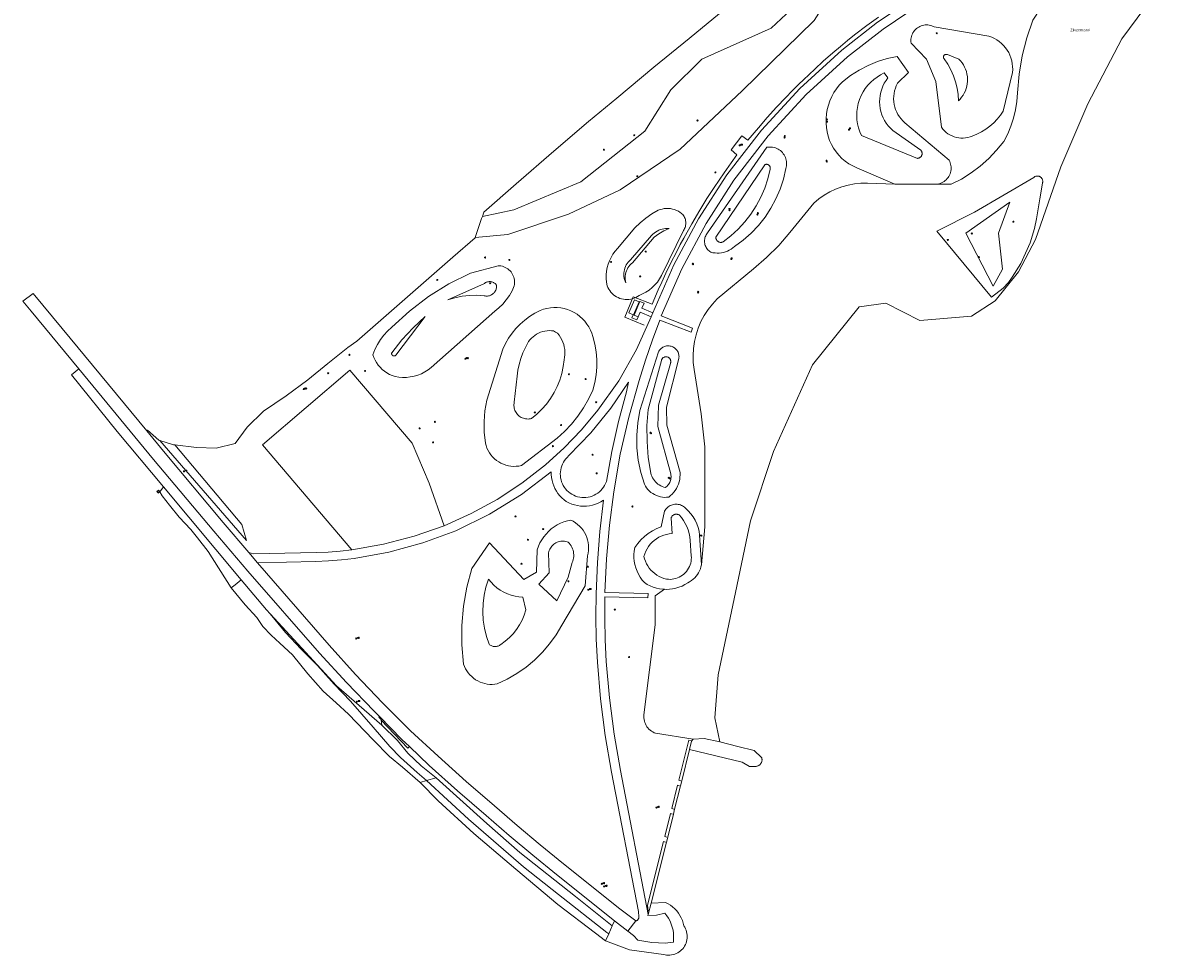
# Model space of a CAD drawing. Header units: metres. Extents: x 138165 to 154469, y 480134 to 494189.
# Tile 1 of 256: x 138165 to 138695, y 481811 to 482245. Entities that reach past the tile are written whole.
import ezdxf

# ---------------------------------------------------------------- set-up
doc = ezdxf.new("R2010")
doc.units = ezdxf.units.M
doc.header["$LTSCALE"] = 0.001
doc.header["$MEASUREMENT"] = 0
for name, color, linetype, lineweight in [('TOP-L-terrein schutting raster hek leuning', 7, 'Continuous', 0), ('TOP-L-topo objecten punt', 7, 'Continuous', 0), ('TOP-L-topo objecten vlak', 7, 'Continuous', 0), ('TOP-L-water beschoeiing', 7, 'Continuous', 0), ('TOP-T-topo huisnummering naamgeving', 7, 'Continuous', 0)]:
    doc.layers.add(name, color=color, linetype=linetype, lineweight=lineweight)
doc.styles.add('Style-INTL_ISO', font='INTL_ISO.shx')
doc.styles.add('Style-STANDARD', font='STANDARD.shx')

# ---------------------------------------------------------------- blocks, each defined once
blk = doc.blocks.new('24')
at = {"layer": 'TOP-L-topo objecten punt', "color": 7, "linetype": 'Continuous', "lineweight": 0}
for radius in [0.025, 0.0182, 0.0115, 0.005]:
    blk.add_circle((0, 0), radius, dxfattribs=at)
blk = doc.blocks.new('306')
at = {"layer": 'TOP-L-topo objecten punt', "color": 7, "linetype": 'Continuous', "lineweight": 0}
blk.add_circle((0, 0), 0.025, dxfattribs=at)
at = {"layer": 'TOP-L-topo objecten punt', "color": 7, "linetype": 'Continuous', "lineweight": 0, "style": 'Style-STANDARD'}
blk.add_text('FR', height=0.06, dxfattribs=at).set_placement((0.0483, 0))
blk = doc.blocks.new('72')
at = {"layer": 'TOP-L-topo objecten punt', "color": 7, "linetype": 'Continuous', "lineweight": 0}
blk.add_circle((0, 0), 0.025, dxfattribs=at)
at = {"layer": 'TOP-L-topo objecten punt', "color": 7, "linetype": 'Continuous', "lineweight": 0, "style": 'Style-STANDARD'}
blk.add_text('BK', height=0.06, dxfattribs=at).set_placement((0.0483, 0))
blk = doc.blocks.new('81')
at = {"layer": 'TOP-L-topo objecten punt', "color": 7, "linetype": 'Continuous', "lineweight": 0}
blk.add_circle((0, 0), 0.025, dxfattribs=at)
at = {"layer": 'TOP-L-topo objecten punt', "color": 7, "linetype": 'Continuous', "lineweight": 0, "style": 'Style-STANDARD'}
blk.add_text('GK', height=0.06, dxfattribs=at).set_placement((0.0483, 0))
blk = doc.blocks.new('11')
at = {"layer": 'TOP-L-topo objecten punt', "color": 7, "linetype": 'Continuous', "lineweight": 0}
blk.add_circle((0, 0), 0.025, dxfattribs=at)
at = {"layer": 'TOP-L-topo objecten punt', "color": 7, "linetype": 'Continuous', "lineweight": 0, "style": 'Style-STANDARD'}
blk.add_text('AB', height=0.06, dxfattribs=at).set_placement((0.0483, 0))
blk = doc.blocks.new('85')
at = {"layer": 'TOP-L-topo objecten punt', "color": 7, "linetype": 'Continuous', "lineweight": 0}
blk.add_circle((0, 0), 0.025, dxfattribs=at)
at = {"layer": 'TOP-L-topo objecten punt', "color": 7, "linetype": 'Continuous', "lineweight": 0, "style": 'Style-STANDARD'}
blk.add_text('ZB', height=0.06, dxfattribs=at).set_placement((0.0483, 0))
blk = doc.blocks.new('14')
at = {"layer": 'TOP-L-topo objecten punt', "color": 7, "linetype": 'Continuous', "lineweight": 0}
blk.add_circle((0, 0), 0.025, dxfattribs=at)
at = {"layer": 'TOP-L-topo objecten punt', "color": 7, "linetype": 'Continuous', "lineweight": 0, "style": 'Style-STANDARD'}
blk.add_text('VB', height=0.06, dxfattribs=at).set_placement((0.0483, 0))

msp = doc.modelspace()

# ---------------------------------------------------------------- linework, layer by layer
at = {"layer": 'TOP-L-terrein schutting raster hek leuning', "flags": 128}
for points in [[(138454.32, 482103.76), (138445.36, 482107.61), (138449.3, 482117), (138458.11, 482113.57), (138460.93, 482120.19), (138462.58, 482123.87), (138464.5, 482128.03), (138466.8, 482132.79), (138469.33, 482137.82), (138471.13, 482141.28), (138472.75, 482144.3), (138476.52, 482151.03), (138480.21, 482157.29), (138483.56, 482162.7), (138486.86, 482167.81), (138491.51, 482174.67), (138494.84, 482179.35), (138497.52, 482183), (138494.77, 482185.43), (138499.83, 482191.9), (138502.64, 482189.88), (138507.48, 482195.7), (138511.55, 482200.39), (138515.91, 482205.21), (138520.24, 482209.8), (138523.14, 482212.77), (138526.36, 482215.98), (138528.4, 482217.98), (138533.68, 482222.96), (138537.7, 482226.6), (138542.16, 482230.5), (138545.65, 482233.45), (138549, 482236.19), (138552.27, 482238.94), (138557.97, 482243.18), (138563.31, 482247.09)], [(138471.45, 481891.88), (138470.5, 481892.08), (138475.16, 481910.79), (138476.28, 481910.51)], [(138468.2, 481878.63), (138467.28, 481878.91), (138469.92, 481889.77), (138470.75, 481889.56)], [(138464.95, 481865.67), (138463.98, 481865.94), (138466.61, 481876.62), (138467.52, 481876.35)], [(138456.2, 481831.26), (138455.9, 481833.95), (138463.36, 481863.61), (138464.29, 481863.35)]]:
    msp.add_lwpolyline(points, dxfattribs=at)
at = {"layer": 'TOP-L-topo objecten vlak', "flags": 128}
for points in [[(138559.48, 482304.86), (138592.25, 482321.99), (138608.95, 482331.23), (138606.7, 482324.67), (138600.56, 482315.32), (138556.63, 482286.39), (138547.7, 482268.15), (138533.42, 482245.59), (138500.01, 482212.9), (138471.05, 482185.65), (138443.19, 482166.83), (138419.07, 482155.47), (138390.96, 482146.06), (138375.65, 482144.55)], [(138542.08, 482290.93), (138539.39, 482288.83), (138527.83, 482279.86), (138509.68, 482265.21), (138492.01, 482250.92), (138475.24, 482237.24), (138458.91, 482223.83), (138441.7, 482209.46), (138428.51, 482198.5), (138412.39, 482184.71), (138394.84, 482169.51), (138379.78, 482156.38), (138379.07, 482154.44)], [(138542.08, 482290.93), (138535.87, 482275.42), (138527.46, 482255.12), (138513.49, 482242.03), (138481.15, 482227.59), (138466.68, 482213.31), (138454.61, 482194.11), (138424.82, 482170.48), (138393.75, 482157.41), (138379.07, 482154.44)], [(138639.7, 482289.34), (138598.88, 482267.07), (138580.54, 482256.53), (138562.96, 482244.74), (138546.25, 482231.77), (138526.78, 482213.99), (138508.94, 482194.59), (138492.85, 482173.7), (138479.67, 482153.29), (138468.17, 482131.88), (138458.44, 482109.61)], [(138664.76, 482274.64), (138658.88, 482270.92), (138653.33, 482266.72), (138648.16, 482262.07), (138643.39, 482257.01), (138639.06, 482251.56), (138635.21, 482245.77), (138632.37, 482237.54), (138630.21, 482229.11), (138628.74, 482220.53), (138627.98, 482211.86), (138627.72, 482207.93), (138627.14, 482204.03), (138626.23, 482200.2), (138625.01, 482196.45), (138623.48, 482192.82), (138621.65, 482189.33), (138618.31, 482185.2), (138614.65, 482181.35), (138610.68, 482177.82), (138606.42, 482174.63), (138601.92, 482171.81), (138597.2, 482169.36), (138590.84, 482169.44)], [(138489.56, 481909.93), (138487.24, 481921.12), (138488.7, 481941.14), (138496.82, 481979.39), (138503.89, 482012.72), (138514.48, 482045.12), (138532.69, 482085.34), (138554.37, 482112.39), (138566.84, 482114.1), (138582.66, 482106.01), (138606.56, 482107.96), (138617.69, 482115.16), (138628.46, 482128.59), (138636.4, 482143.69), (138648.19, 482177.51), (138660.8, 482206.85), (138676.57, 482237.03), (138694.91, 482261.85)], [(138456.26, 481829.71), (138443.35, 481896.66), (138440.38, 481913.47), (138438.16, 481930.39), (138436.69, 481947.4), (138436.21, 481957.39), (138436, 481967.4), (138436.06, 481977.4), (138456.11, 481976.93), (138456.17, 481978.99), (138436.12, 481979.49), (138436.85, 481995.16), (138438.21, 482010.78), (138440.19, 482026.33), (138443.23, 482043.8), (138447.15, 482061.08), (138451.95, 482078.15), (138454.93, 482087.58), (138458.15, 482096.93), (138461.61, 482106.2), (138476.19, 482100.59), (138476.89, 482102.47), (138462.28, 482108.14), (138471.89, 482130.03), (138483.18, 482151.09), (138496.1, 482171.21), (138512.04, 482191.89), (138529.72, 482211.1), (138549, 482228.71), (138565.49, 482241.47), (138582.8, 482253.09)], [(138578.52, 482235.02), (138578.45, 482235.64), (138578.42, 482236.27), (138578.45, 482236.91), (138578.54, 482237.53), (138578.68, 482238.15), (138578.87, 482238.75), (138579.12, 482239.33), (138579.41, 482239.89), (138579.75, 482240.42), (138580.14, 482240.92), (138580.57, 482241.39), (138581.03, 482241.82), (138581.54, 482242.2), (138582.07, 482242.54), (138582.63, 482242.83), (138583.21, 482243.07), (138583.82, 482243.27), (138584.43, 482243.4), (138585.06, 482243.49), (138585.69, 482243.52), (138586.32, 482243.49), (138586.95, 482243.41), (138587.57, 482243.28), (138588.17, 482243.09), (138588.76, 482242.85), (138589.32, 482242.56), (138614.77, 482238.25), (138616.05, 482237.79), (138617.28, 482237.22), (138618.46, 482236.54), (138619.58, 482235.76), (138620.62, 482234.9), (138621.59, 482233.94), (138622.47, 482232.91), (138623.26, 482231.8), (138623.95, 482230.63), (138624.54, 482229.4), (138625.01, 482228.13), (138625.38, 482226.82), (138625.63, 482225.48), (138625.77, 482224.13), (138625.79, 482222.77), (138625.69, 482221.41), (138621.42, 482203.41), (138620.1, 482201.45), (138618.62, 482199.62), (138616.99, 482197.92), (138615.21, 482196.36), (138613.31, 482194.96), (138611.3, 482193.73), (138609.19, 482192.68), (138607, 482191.81), (138605.99, 482191.44), (138604.95, 482191.15), (138603.89, 482190.97), (138602.82, 482190.88), (138601.74, 482190.88), (138600.67, 482190.98), (138599.61, 482191.18), (138598.57, 482191.48), (138597.57, 482191.86), (138596.6, 482192.34), (138595.68, 482192.89), (138594.81, 482193.53), (138594.01, 482194.25), (138593.27, 482195.03), (138592.61, 482195.88), (138590.06, 482217.12), (138585.68, 482227.61), (138578.52, 482235.02)], [(138593.87, 482227.7), (138595.58, 482225.23), (138597.05, 482222.61), (138598.28, 482219.87), (138599.24, 482217.03), (138599.94, 482214.11), (138600.36, 482211.14), (138600.51, 482208.14), (138601.31, 482208.95), (138602.05, 482209.83), (138602.7, 482210.77), (138603.28, 482211.76), (138603.77, 482212.8), (138604.16, 482213.87), (138604.47, 482214.97), (138604.68, 482216.1), (138604.79, 482217.24), (138604.8, 482218.39), (138604.72, 482219.53), (138604.54, 482220.66), (138604.26, 482221.77), (138603.89, 482222.86), (138603.43, 482223.91), (138602.88, 482224.91), (138602.25, 482225.87), (138601.53, 482226.76), (138600.75, 482227.6), (138595.42, 482229.71), (138595.32, 482229.75), (138595.21, 482229.78), (138595.1, 482229.81), (138594.99, 482229.82), (138594.88, 482229.82), (138594.76, 482229.82), (138594.65, 482229.8), (138594.54, 482229.78), (138594.43, 482229.74), (138594.33, 482229.7), (138594.23, 482229.65), (138594.14, 482229.59), (138594.05, 482229.52), (138593.96, 482229.44), (138593.89, 482229.36), (138593.82, 482229.27), (138593.76, 482229.18), (138593.7, 482229.08), (138593.66, 482228.97), (138593.63, 482228.86), (138593.6, 482228.76), (138593.58, 482228.64), (138593.58, 482228.53), (138593.58, 482228.42), (138593.6, 482228.31), (138593.62, 482228.2), (138593.65, 482228.09), (138593.69, 482227.98), (138593.74, 482227.88), (138593.8, 482227.79), (138593.87, 482227.7)], [(138590.84, 482169.44), (138591.48, 482169.58), (138592.11, 482169.77), (138592.72, 482170.02), (138593.31, 482170.32), (138593.87, 482170.67), (138594.39, 482171.07), (138594.88, 482171.51), (138595.33, 482171.99), (138595.73, 482172.51), (138596.09, 482173.06), (138596.4, 482173.65), (138596.66, 482174.25), (138596.86, 482174.88), (138597.01, 482175.52), (138597.11, 482176.17), (138597.14, 482176.83), (138597.12, 482177.49), (138597.04, 482178.14), (138596.91, 482178.78), (138596.72, 482179.41), (138596.48, 482180.03), (138596.18, 482180.61), (138575.67, 482197.96), (138574.74, 482198.81), (138573.88, 482199.75), (138573.11, 482200.75), (138572.42, 482201.82), (138571.83, 482202.94), (138571.34, 482204.11), (138570.95, 482205.31), (138570.66, 482206.55), (138570.48, 482207.8), (138570.41, 482209.07), (138570.45, 482210.34), (138570.59, 482211.59), (138570.84, 482212.84), (138571.2, 482214.05), (138571.66, 482215.23), (138572.21, 482216.37), (138577.37, 482221.4), (138572.04, 482228.82), (138567.4, 482227.85), (138562.88, 482226.46), (138558.5, 482224.66), (138554.3, 482222.47), (138550.32, 482219.9), (138546.6, 482216.98), (138545.13, 482215.44), (138543.81, 482213.79), (138542.62, 482212.03), (138541.6, 482210.17), (138540.73, 482208.23), (138540.04, 482206.23), (138539.51, 482204.17), (138539.16, 482202.08), (138539, 482199.97), (138539.01, 482197.85), (138539.2, 482195.73), (138539.5, 482193.71), (138539.98, 482191.73), (138540.64, 482189.79), (138541.46, 482187.92), (138542.46, 482186.14), (138543.61, 482184.45), (138544.91, 482182.87), (138546.35, 482181.42), (138547.91, 482180.1), (138549.58, 482178.93), (138551.36, 482177.91), (138553.22, 482177.06), (138570.89, 482169.48)], [(138555.38, 482192.01), (138554.62, 482193.78), (138554.02, 482195.6), (138553.59, 482197.48), (138553.32, 482199.38), (138553.23, 482201.3), (138553.31, 482203.22), (138553.55, 482205.13), (138553.97, 482207.01), (138554.55, 482208.84), (138555.3, 482210.61), (138556.19, 482212.31), (138557.24, 482213.93), (138558.42, 482215.44), (138559.74, 482216.84), (138561.17, 482218.13), (138562.71, 482219.27), (138564.35, 482220.28), (138566.08, 482221.14), (138567.75, 482218.85), (138566.86, 482217.64), (138566.07, 482216.35), (138565.39, 482215), (138564.84, 482213.59), (138564.4, 482212.15), (138564.1, 482210.67), (138563.91, 482209.17), (138563.86, 482207.66), (138563.94, 482206.15), (138564.14, 482204.66), (138564.47, 482203.18), (138564.93, 482201.74), (138565.51, 482200.35), (138566.2, 482199.01), (138567.01, 482197.73), (138567.92, 482196.53), (138568.93, 482195.41), (138570.04, 482194.38), (138583.04, 482185.24), (138583.17, 482185.09), (138583.29, 482184.93), (138583.39, 482184.76), (138583.47, 482184.59), (138583.54, 482184.4), (138583.6, 482184.21), (138583.64, 482184.02), (138583.65, 482183.82), (138583.66, 482183.63), (138583.64, 482183.43), (138583.61, 482183.24), (138583.57, 482183.04), (138583.5, 482182.86), (138583.42, 482182.68), (138583.33, 482182.51), (138583.22, 482182.34), (138583.09, 482182.19), (138582.96, 482182.05), (138582.81, 482181.92), (138582.65, 482181.8), (138582.48, 482181.7), (138582.3, 482181.61), (138582.12, 482181.54), (138581.93, 482181.49), (138581.74, 482181.45), (138581.54, 482181.43), (138555.38, 482192.01)], [(138483.79, 482146.74), (138511.48, 482186.58), (138512.13, 482186.67), (138512.79, 482186.71), (138513.45, 482186.69), (138514.11, 482186.61), (138514.76, 482186.48), (138515.4, 482186.29), (138516.02, 482186.05), (138516.61, 482185.76), (138517.17, 482185.41), (138517.71, 482185.02), (138518.21, 482184.58), (138518.66, 482184.1), (138519.08, 482183.59), (138519.45, 482183.04), (138519.77, 482182.46), (138520.04, 482181.85), (138520.26, 482181.22), (138520.42, 482180.58), (138520.52, 482179.93), (138520.57, 482179.27), (138520.56, 482178.6), (138520.5, 482177.94), (138520.38, 482177.29), (138520.2, 482176.65), (138519.11, 482171.82), (138517.58, 482167.11), (138515.64, 482162.56), (138513.3, 482158.19), (138510.58, 482154.06), (138507.5, 482150.18), (138504.08, 482146.6), (138500.35, 482143.34), (138496.34, 482140.43), (138495.59, 482139.8), (138494.79, 482139.23), (138493.95, 482138.73), (138493.06, 482138.31), (138492.15, 482137.96), (138491.21, 482137.69), (138490.25, 482137.49), (138489.27, 482137.38), (138488.29, 482137.35), (138487.31, 482137.41), (138486.34, 482137.54), (138485.39, 482137.76), (138484.95, 482138.04), (138484.55, 482138.36), (138484.17, 482138.71), (138483.82, 482139.09), (138483.51, 482139.51), (138483.23, 482139.95), (138482.99, 482140.4), (138482.8, 482140.88), (138482.64, 482141.38), (138482.53, 482141.88), (138482.46, 482142.39), (138482.43, 482142.91), (138482.45, 482143.43), (138482.52, 482143.94), (138482.63, 482144.45), (138482.78, 482144.94), (138482.97, 482145.42), (138483.2, 482145.88), (138483.48, 482146.32), (138483.79, 482146.74)], [(138491.05, 482142.57), (138490.86, 482142.49), (138490.67, 482142.42), (138490.47, 482142.37), (138490.27, 482142.34), (138490.06, 482142.32), (138489.86, 482142.33), (138489.66, 482142.35), (138489.46, 482142.39), (138489.26, 482142.45), (138489.07, 482142.52), (138488.89, 482142.61), (138488.71, 482142.72), (138488.55, 482142.84), (138488.39, 482142.97), (138488.25, 482143.12), (138488.12, 482143.28), (138488.01, 482143.45), (138487.92, 482143.63), (138487.83, 482143.82), (138487.77, 482144.01), (138487.72, 482144.21), (138487.7, 482144.41), (138487.68, 482144.62), (138487.69, 482144.82), (138510.52, 482178.47), (138510.65, 482178.54), (138510.79, 482178.59), (138510.94, 482178.62), (138511.08, 482178.65), (138511.23, 482178.66), (138511.38, 482178.66), (138511.53, 482178.64), (138511.68, 482178.62), (138511.82, 482178.58), (138511.96, 482178.52), (138512.09, 482178.46), (138512.22, 482178.38), (138512.34, 482178.3), (138512.45, 482178.2), (138512.56, 482178.09), (138512.65, 482177.98), (138512.74, 482177.85), (138512.81, 482177.72), (138512.87, 482177.59), (138512.92, 482177.45), (138512.96, 482177.3), (138512.98, 482177.16), (138512.99, 482177.01), (138512.99, 482176.86), (138512.97, 482176.71), (138512.95, 482176.56), (138512.9, 482176.42), (138511.85, 482171.95), (138510.42, 482167.59), (138508.63, 482163.37), (138506.48, 482159.32), (138503.99, 482155.47), (138501.18, 482151.84), (138498.07, 482148.46), (138494.68, 482145.37), (138491.05, 482142.57)], [(138590.45, 482147.62), (138608.06, 482156.35), (138635.59, 482172.56), (138635.76, 482172.7), (138635.94, 482172.82), (138636.13, 482172.93), (138636.33, 482173.02), (138636.53, 482173.09), (138636.74, 482173.14), (138636.96, 482173.18), (138637.18, 482173.2), (138637.39, 482173.2), (138637.61, 482173.17), (138637.83, 482173.14), (138638.04, 482173.08), (138638.24, 482173), (138638.44, 482172.91), (138638.63, 482172.8), (138638.81, 482172.67), (138638.97, 482172.53), (138639.13, 482172.38), (138639.27, 482172.21), (138639.39, 482172.03), (138639.5, 482171.85), (138639.6, 482171.65), (138639.67, 482171.44), (138639.73, 482171.23), (138639.77, 482171.02), (138639.79, 482170.8), (138639.79, 482170.58), (138639.77, 482170.37), (138639.74, 482170.15), (138639.68, 482169.94), (138638.45, 482162.66), (138636.91, 482153.3), (138636, 482148.85), (138633.95, 482142.14), (138629.54, 482132.55), (138625.62, 482126.19), (138623.91, 482123.69), (138621.43, 482121.1), (138615.92, 482116.9), (138590.45, 482147.62)], [(138570.89, 482169.48), (138558.2, 482169.82), (138555.17, 482169.81), (138552.16, 482169.53), (138549.18, 482168.99), (138546.26, 482168.19), (138543.42, 482167.14), (138540.69, 482165.84), (138538.08, 482164.3), (138535.61, 482162.54), (138533.31, 482160.58), (138522.15, 482147.01), (138516.92, 482140.94), (138511.26, 482135.26), (138505.21, 482129.99), (138488.29, 482116.01), (138486.08, 482113.63), (138484.07, 482111.07), (138482.3, 482108.34), (138480.77, 482105.47), (138479.49, 482102.47), (138478.48, 482099.38), (138477.74, 482096.21), (138477.28, 482092.99), (138477.1, 482089.74), (138477.2, 482086.49), (138477.59, 482083.26), (138480.82, 482062.6), (138482.54, 482047.16), (138482.62, 482009.99), (138480.99, 481992.39)], [(138590.84, 482169.44), (138570.89, 482169.48)], [(138616.77, 482122.03), (138604.04, 482146.58), (138624.43, 482161.01), (138619.23, 482146.6), (138621.05, 482129.82), (138616.77, 482122.03)], [(138441.93, 482139.46), (138450.02, 482149.1), (138452.47, 482151.48), (138455.11, 482153.65), (138457.93, 482155.58), (138460.9, 482157.26), (138461.81, 482157.61), (138462.74, 482157.86), (138463.7, 482158.04), (138464.66, 482158.12), (138465.63, 482158.12), (138466.6, 482158.03), (138467.55, 482157.85), (138468.48, 482157.59), (138469.39, 482157.24), (138470.26, 482156.81), (138471.09, 482156.3), (138471.52, 482155.99), (138471.92, 482155.64), (138472.28, 482155.25), (138472.61, 482154.84), (138472.9, 482154.39), (138473.15, 482153.93), (138473.36, 482153.44), (138473.53, 482152.93), (138473.64, 482152.41), (138473.72, 482151.89), (138473.74, 482151.36), (138473.71, 482150.83), (138473.64, 482150.3), (138473.53, 482149.78), (138473.36, 482149.28), (138473.15, 482148.79), (138472.9, 482148.32), (138472.61, 482147.88), (138462.43, 482126.86), (138461.53, 482125.33), (138460.5, 482123.88), (138459.34, 482122.53), (138458.06, 482121.3), (138456.67, 482120.18), (138455.19, 482119.2), (138453.62, 482118.36), (138451.99, 482117.66), (138451.28, 482117.18), (138450.53, 482116.76), (138449.75, 482116.41), (138448.94, 482116.14), (138448.1, 482115.93), (138447.26, 482115.8), (138446.4, 482115.75), (138445.54, 482115.77), (138444.69, 482115.87), (138443.85, 482116.05), (138443.03, 482116.3), (138442.24, 482116.62), (138441.47, 482117.01), (138440.75, 482117.47), (138440.07, 482117.99), (138439.43, 482118.57), (138438.86, 482119.2), (138438.34, 482119.88), (138437.88, 482120.6), (138437.49, 482121.37), (138437.17, 482122.16), (138436.86, 482123.83), (138436.7, 482125.53), (138436.7, 482127.22), (138436.85, 482128.92), (138437.15, 482130.59), (138437.6, 482132.23), (138438.2, 482133.82), (138438.94, 482135.35), (138439.81, 482136.81), (138440.81, 482138.18), (138441.93, 482139.46)], [(138379.07, 482154.44), (138378.68, 482153.37), (138375.65, 482144.55)], [(138375.65, 482144.55), (138375.64, 482144.51), (138365.32, 482135.53), (138352.85, 482124.57), (138335.5, 482109.36), (138320.7, 482096.42), (138316.53, 482093.38), (138307.22, 482085.98), (138297.82, 482078.45), (138287.81, 482070.94), (138277.3, 482063.74), (138269.65, 482056.29), (138263.98, 482048.69), (138255.25, 482046.64), (138246, 482046.91), (138235.95, 482048.14)], [(138448.05, 482134.24), (138447.47, 482133.71), (138446.94, 482133.12), (138446.46, 482132.5), (138446.04, 482131.83), (138445.68, 482131.13), (138445.38, 482130.4), (138445.15, 482129.64), (138444.99, 482128.87), (138444.89, 482128.09), (138444.87, 482127.3), (138444.91, 482126.51), (138445.03, 482125.73), (138445.21, 482124.96), (138445.46, 482124.22), (138445.78, 482123.49), (138445.61, 482124.28), (138445.51, 482125.08), (138445.48, 482125.88), (138445.52, 482126.69), (138445.63, 482127.48), (138445.82, 482128.27), (138446.07, 482129.03), (138446.39, 482129.77), (138446.77, 482130.48), (138447.21, 482131.15), (138447.71, 482131.78), (138448.27, 482132.36), (138448.88, 482132.89), (138458.96, 482144.69), (138461.16, 482146.28), (138463.49, 482147.65), (138465.96, 482148.78), (138465.13, 482148.82), (138464.3, 482148.78), (138463.47, 482148.68), (138462.66, 482148.51), (138461.86, 482148.26), (138461.09, 482147.96), (138460.35, 482147.59), (138459.64, 482147.16), (138458.96, 482146.67), (138458.33, 482146.13), (138457.75, 482145.53), (138448.05, 482134.24)], [(138328.05, 482090.08), (138329.01, 482092.52), (138330.2, 482094.86), (138331.61, 482097.08), (138333.21, 482099.16), (138335, 482101.09), (138336.96, 482102.83), (138345.17, 482110.39), (138354.05, 482117.13), (138363.53, 482123.01), (138373.53, 482127.97), (138386.34, 482131.49), (138387.03, 482131.46), (138387.72, 482131.36), (138388.4, 482131.21), (138389.06, 482130.99), (138389.69, 482130.72), (138390.3, 482130.39), (138390.88, 482130.01), (138391.43, 482129.58), (138391.93, 482129.1), (138392.39, 482128.58), (138392.8, 482128.02), (138393.15, 482127.43), (138393.46, 482126.8), (138393.7, 482126.15), (138393.89, 482125.49), (138394.02, 482124.81), (138394.08, 482124.11), (138394.09, 482123.42), (138394.03, 482122.73), (138393.91, 482122.05), (138392.87, 482119.77), (138391.62, 482117.6), (138390.18, 482115.56), (138388.55, 482113.66), (138386.76, 482111.91), (138384.81, 482110.34), (138355.24, 482084.08), (138353.81, 482083), (138352.29, 482082.05), (138350.69, 482081.24), (138349.03, 482080.58), (138347.31, 482080.07), (138345.55, 482079.71), (138343.77, 482079.51), (138341.98, 482079.47), (138340.19, 482079.59), (138338.42, 482079.87), (138337.12, 482080.34), (138335.88, 482080.91), (138334.68, 482081.59), (138333.55, 482082.37), (138332.49, 482083.25), (138331.52, 482084.21), (138330.62, 482085.26), (138329.83, 482086.38), (138329.13, 482087.56), (138328.53, 482088.8), (138328.05, 482090.08)], [(138362.95, 482115.65), (138380.02, 482123.26), (138380.3, 482123.45), (138380.59, 482123.62), (138380.89, 482123.77), (138381.21, 482123.89), (138381.53, 482123.98), (138381.86, 482124.04), (138382.2, 482124.08), (138382.54, 482124.09), (138382.88, 482124.06), (138383.21, 482124.01), (138383.54, 482123.93), (138383.86, 482123.83), (138384.17, 482123.69), (138384.46, 482123.53), (138384.75, 482123.34), (138385.01, 482123.14), (138385.26, 482122.91), (138385.49, 482122.66), (138385.69, 482122.39), (138385.7, 482121.99), (138385.68, 482121.59), (138385.63, 482121.19), (138385.54, 482120.8), (138385.42, 482120.42), (138385.26, 482120.05), (138385.08, 482119.7), (138384.86, 482119.36), (138384.62, 482119.05), (138384.35, 482118.75), (138384.06, 482118.48), (138383.74, 482118.23), (138383.41, 482118.02), (138383.05, 482117.83), (138382.69, 482117.67), (138382.31, 482117.54), (138381.92, 482117.45), (138381.52, 482117.39), (138381.12, 482117.37), (138380.73, 482117.38), (138380.33, 482117.42), (138379.94, 482117.5), (138376.5, 482117.71), (138373.06, 482117.64), (138369.64, 482117.26), (138366.26, 482116.6), (138362.95, 482115.65)], [(138222.93, 482054.67), (138183.53, 482102.23), (138170.1, 482118.57), (138165.24, 482114.97), (138169.08, 482110.28), (138191.28, 482083.46)], [(138451.95, 482114.63), (138449.77, 482115.54), (138447.23, 482109.5), (138449.23, 482108.66)], [(138451.95, 482114.63), (138449.4, 482108.58), (138449.23, 482108.66)], [(138451.52, 482107.72), (138449.69, 482108.47), (138452.21, 482114.54)], [(138452.21, 482114.54), (138451.95, 482114.63)], [(138458.44, 482109.61), (138453.29, 482111.75), (138454.32, 482114.05), (138452.36, 482114.88), (138452.21, 482114.54)], [(138338.8, 482089.86), (138338.73, 482089.79), (138338.66, 482089.72), (138338.58, 482089.66), (138338.49, 482089.61), (138338.4, 482089.57), (138338.31, 482089.54), (138338.21, 482089.51), (138338.11, 482089.5), (138338.01, 482089.49), (138337.91, 482089.49), (138337.81, 482089.5), (138337.72, 482089.52), (138337.62, 482089.54), (138337.53, 482089.58), (138337.44, 482089.62), (138337.35, 482089.67), (138337.27, 482089.73), (138337.2, 482089.8), (138337.13, 482089.87), (138337.07, 482089.95), (138337.01, 482090.03), (138336.96, 482090.12), (138336.92, 482090.21), (138336.89, 482090.31), (138336.87, 482090.4), (138336.85, 482090.5), (138336.85, 482090.6), (138336.85, 482090.7), (138336.86, 482090.8), (138336.89, 482090.9), (138341.62, 482096.94), (138346.8, 482102.62), (138352.38, 482107.89), (138338.8, 482089.86)], [(138457.65, 482107.72), (138450.78, 482092.43), (138442.48, 482077.89), (138432.8, 482064.2), (138425.25, 482055.18), (138417.1, 482046.69), (138408.38, 482038.78), (138397.49, 482030.34), (138385.97, 482022.79), (138373.89, 482016.16), (138361.32, 482010.5)], [(138381.13, 482068.99), (138388.64, 482092.72), (138389.84, 482095.28), (138391.25, 482097.74), (138392.86, 482100.08), (138394.66, 482102.27), (138396.63, 482104.31), (138398.76, 482106.18), (138401.04, 482107.87), (138403.45, 482109.36), (138405.97, 482110.66), (138407.5, 482111.21), (138409.08, 482111.61), (138410.69, 482111.88), (138412.31, 482112.01), (138413.94, 482111.98), (138415.56, 482111.82), (138417.16, 482111.51), (138418.73, 482111.05), (138420.25, 482110.46), (138421.71, 482109.74), (138423.1, 482108.89), (138424.4, 482107.91), (138425.62, 482106.83), (138426.73, 482105.64), (138427.73, 482104.36), (138428.62, 482102.99), (138429.38, 482101.55), (138430.01, 482100.04), (138430.5, 482098.49), (138431.42, 482095), (138432.04, 482091.45), (138432.34, 482087.85), (138432.33, 482084.25), (138432.01, 482080.66), (138431.37, 482077.11), (138430.42, 482073.63), (138428.46, 482069.38), (138426.15, 482065.3), (138423.52, 482061.43), (138420.57, 482057.8), (138417.33, 482054.42), (138413.82, 482051.32), (138397.24, 482038.53), (138396.04, 482038.29), (138394.83, 482038.16), (138393.6, 482038.14), (138392.38, 482038.22), (138391.17, 482038.41), (138389.99, 482038.71), (138388.83, 482039.12), (138387.71, 482039.62), (138386.65, 482040.22), (138385.64, 482040.91), (138384.7, 482041.69), (138383.82, 482042.55), (138383.03, 482043.49), (138382.33, 482044.49), (138381.71, 482045.54), (138381.19, 482046.65), (138380.77, 482047.8), (138380.45, 482048.98), (138379.9, 482053.99), (138379.83, 482059.02), (138380.24, 482064.03), (138381.13, 482068.99)], [(138449.23, 482108.66), (138448.64, 482107.17), (138450.93, 482106.25), (138451.52, 482107.72)], [(138451.52, 482107.72), (138452.45, 482109.86), (138457.65, 482107.72)], [(138457.65, 482107.72), (138458.44, 482109.61)], [(138401.93, 482060.39), (138404.42, 482062.43), (138406.74, 482064.67), (138408.86, 482067.09), (138410.77, 482069.69), (138412.45, 482072.43), (138413.9, 482075.31), (138415.1, 482078.3), (138416.04, 482081.38), (138416.72, 482084.53), (138417.13, 482087.72), (138417.35, 482088.9), (138417.47, 482090.09), (138417.48, 482091.29), (138417.39, 482092.49), (138417.2, 482093.67), (138416.91, 482094.83), (138416.52, 482095.96), (138416.04, 482097.06), (138415.46, 482098.11), (138414.8, 482099.1), (138414.05, 482100.04), (138413.16, 482100.57), (138412.23, 482101.12), (138411.21, 482101.23), (138410.18, 482101.27), (138409.16, 482101.21), (138408.14, 482101.06), (138407.14, 482100.82), (138406.17, 482100.5), (138405.23, 482100.1), (138404.32, 482099.62), (138403.46, 482099.06), (138402.65, 482098.43), (138401.9, 482097.73), (138401.22, 482096.97), (138400.6, 482096.15), (138400.05, 482095.28), (138399.58, 482094.37), (138399.2, 482093.42), (138397.96, 482090.9), (138396.95, 482088.28), (138396.18, 482085.58), (138395.64, 482082.83), (138395.33, 482080.04), (138393.9, 482067.94), (138393.81, 482067.4), (138393.77, 482066.85), (138393.77, 482066.3), (138393.81, 482065.75), (138393.91, 482065.21), (138394.05, 482064.67), (138394.24, 482064.15), (138394.47, 482063.65), (138394.74, 482063.17), (138395.05, 482062.72), (138395.4, 482062.29), (138395.78, 482061.9), (138396.2, 482061.54), (138396.65, 482061.22), (138397.12, 482060.93), (138397.62, 482060.69), (138398.13, 482060.49), (138398.66, 482060.34), (138399.2, 482060.23), (138399.75, 482060.17), (138400.3, 482060.15), (138400.85, 482060.18), (138401.39, 482060.27), (138401.93, 482060.39)], [(138454.43, 482029.78), (138452.74, 482035.33), (138451.57, 482041.01), (138450.94, 482046.78), (138450.86, 482052.59), (138451.32, 482058.37), (138452.33, 482064.09), (138461.02, 482091.4), (138461.23, 482091.79), (138461.47, 482092.15), (138461.74, 482092.49), (138462.04, 482092.8), (138462.37, 482093.09), (138462.72, 482093.35), (138463.09, 482093.58), (138463.48, 482093.77), (138463.89, 482093.93), (138464.31, 482094.06), (138464.73, 482094.14), (138465.17, 482094.19), (138465.6, 482094.2), (138466.04, 482094.18), (138466.47, 482094.11), (138466.89, 482094.01), (138467.31, 482093.88), (138467.71, 482093.7), (138468.09, 482093.5), (138468.46, 482093.26), (138468.8, 482092.99), (138469.12, 482092.69), (138469.41, 482092.37), (138469.67, 482092.02), (138469.9, 482091.65), (138470.1, 482091.26), (138470.26, 482090.85), (138470.39, 482090.44), (138470.48, 482090.01), (138470.53, 482089.58), (138470.55, 482089.14), (138470.52, 482088.71), (138470.46, 482088.28), (138464.76, 482065.69), (138464.9, 482057.32), (138471.02, 482035.31), (138471.06, 482034.21), (138471, 482033.11), (138470.86, 482032.02), (138470.62, 482030.95), (138470.29, 482029.9), (138469.88, 482028.88), (138469.38, 482027.9), (138468.8, 482026.97), (138468.14, 482026.09), (138467.41, 482025.27), (138466.62, 482024.51), (138465.76, 482023.82), (138464.79, 482023.73), (138463.82, 482023.72), (138462.84, 482023.8), (138461.88, 482023.97), (138460.94, 482024.22), (138460.02, 482024.56), (138459.14, 482024.97), (138458.3, 482025.47), (138457.5, 482026.03), (138456.76, 482026.66), (138456.08, 482027.36), (138455.46, 482028.12), (138454.91, 482028.92), (138454.43, 482029.78)], [(138456.19, 482064.54), (138462.36, 482087.46), (138462.42, 482087.65), (138462.49, 482087.83), (138462.58, 482088), (138462.69, 482088.16), (138462.8, 482088.32), (138462.94, 482088.46), (138463.08, 482088.59), (138463.24, 482088.71), (138463.4, 482088.82), (138463.58, 482088.91), (138463.76, 482088.98), (138463.94, 482089.04), (138464.14, 482089.08), (138464.33, 482089.1), (138464.52, 482089.11), (138464.72, 482089.1), (138464.91, 482089.07), (138465.1, 482089.03), (138465.29, 482088.97), (138465.47, 482088.9), (138465.64, 482088.8), (138465.81, 482088.7), (138465.96, 482088.58), (138466.1, 482088.44), (138466.23, 482088.3), (138466.35, 482088.14), (138466.45, 482087.98), (138466.54, 482087.8), (138466.62, 482087.62), (138466.67, 482087.43), (138466.71, 482087.24), (138466.74, 482087.05), (138466.74, 482086.85), (138466.73, 482086.66), (138466.7, 482086.47), (138466.66, 482086.28), (138466.6, 482086.09), (138466.52, 482085.91), (138460.94, 482066.61), (138460.64, 482056.67), (138466.72, 482034.61), (138466.81, 482034.1), (138466.86, 482033.59), (138466.86, 482033.07), (138466.81, 482032.56), (138466.73, 482032.05), (138466.6, 482031.56), (138466.43, 482031.07), (138466.22, 482030.6), (138465.97, 482030.15), (138465.68, 482029.73), (138465.36, 482029.33), (138465, 482028.95), (138464.61, 482028.61), (138464.2, 482028.31), (138463.46, 482028.51), (138462.73, 482028.77), (138462.03, 482029.1), (138461.36, 482029.48), (138460.73, 482029.92), (138460.14, 482030.42), (138459.59, 482030.96), (138459.09, 482031.55), (138458.64, 482032.18), (138458.25, 482032.84), (138457.92, 482033.54), (138457.65, 482034.26), (138457.44, 482035.01), (138456.27, 482042.33), (138455.67, 482049.73), (138455.64, 482057.15), (138456.19, 482064.54)], [(138191.28, 482083.46), (138187.93, 482080.72), (138209.23, 482054.28), (138230.72, 482028.64)], [(138191.28, 482083.46), (138226.12, 482041.36), (138254.08, 482007.94), (138269.98, 481989.4), (138303.32, 481951.18), (138315.9, 481937.64), (138328.66, 481924.28), (138331.19, 481921.7)], [(138361.32, 482010.5), (138354.27, 482030.24), (138346.39, 482048.87), (138317.47, 482082.85), (138276.8, 482048.16), (138318.41, 481999.35)], [(138419.86, 482025.66), (138419.12, 482026.25), (138418.43, 482026.9), (138417.8, 482027.61), (138417.23, 482028.37), (138416.73, 482029.18), (138416.3, 482030.03), (138415.95, 482030.91), (138415.67, 482031.82), (138415.47, 482032.75), (138415.36, 482033.69), (138415.32, 482034.64), (138415.37, 482035.59), (138415.5, 482036.53), (138415.71, 482037.45), (138416.01, 482038.35), (138416.37, 482039.23), (138416.82, 482040.07), (138417.33, 482040.87), (138417.91, 482041.62), (138418.55, 482042.32), (138419.37, 482043.11), (138429.52, 482053.72), (138438.78, 482065.13), (138447.09, 482077.24), (138446.12, 482072.83), (138442.43, 482059.04), (138439.3, 482045.11), (138436.76, 482031.06), (138436.4, 482030.15), (138435.96, 482029.28), (138435.45, 482028.44), (138434.86, 482027.66), (138434.21, 482026.92), (138433.5, 482026.25), (138432.73, 482025.65), (138431.9, 482025.12), (138431.04, 482024.66), (138430.13, 482024.28), (138429.2, 482023.98), (138428.24, 482023.77), (138427.27, 482023.64), (138426.29, 482023.59), (138425.31, 482023.64), (138424.34, 482023.77), (138423.39, 482023.99), (138422.45, 482024.29), (138421.55, 482024.67), (138420.68, 482025.13), (138419.86, 482025.66)], [(138228.96, 482050.12), (138228.53, 482050.25), (138223.28, 482054.98), (138223.28, 482055.03), (138222.93, 482054.67)], [(138270.49, 481998.09), (138258.41, 482011.98), (138230.75, 482045.27), (138222.93, 482054.67)], [(138235.95, 482048.14), (138235.36, 482048.21), (138228.96, 482050.12)], [(138235.95, 482048.14), (138267.15, 482011.12), (138269.31, 482003.64), (138228.96, 482050.12)], [(138274.42, 481993.31), (138301.45, 481993.9), (138307.48, 481994.12), (138313.49, 481994.59), (138319.48, 481995.32), (138335.58, 481998.22), (138351.36, 482002.52), (138366.7, 482008.2), (138382.39, 482015.87), (138397.25, 482025.04), (138411.15, 482035.62), (138411.15, 482034.27), (138411.26, 482032.93), (138411.49, 482031.6), (138411.83, 482030.3), (138412.28, 482029.03), (138412.84, 482027.81), (138413.5, 482026.63), (138414.25, 482025.52), (138415.1, 482024.47), (138416.04, 482023.5), (138417.05, 482022.62), (138418.13, 482021.82), (138419.37, 482021.16), (138420.67, 482020.62), (138422, 482020.18), (138423.36, 482019.87), (138424.75, 482019.67), (138426.15, 482019.59), (138427.55, 482019.63), (138428.95, 482019.79), (138430.32, 482020.08), (138431.67, 482020.48), (138432.97, 482020.99), (138434.23, 482021.61), (138435.42, 482022.34), (138433.75, 482007.89), (138432.6, 481993.38), (138431.96, 481978.85), (138431.86, 481968.26), (138432.07, 481957.68), (138432.58, 481947.11), (138434.04, 481929.95), (138436.25, 481912.87), (138439.19, 481895.91), (138451.7, 481830.98), (138451.92, 481828.54), (138451.9, 481828.35), (138451.87, 481828.16), (138451.81, 481827.97), (138451.74, 481827.79), (138451.66, 481827.62), (138451.56, 481827.46), (138451.45, 481827.3), (138451.32, 481827.15), (138451.18, 481827.02), (138451.03, 481826.9), (138450.87, 481826.79), (138450.7, 481826.7), (138450.52, 481826.62)], [(138230.72, 482028.64), (138229.03, 482026.34), (138230.17, 482024.49), (138233.5, 482020.1), (138237.96, 482014.5), (138243.36, 482008.74), (138246.59, 482004.92), (138251.48, 481998.53), (138262.26, 481981.55)], [(138266.84, 481985.38), (138230.72, 482028.64)], [(138228.23, 482025.79), (138228.3, 482025.68), (138229.03, 482026.34), (138228.38, 482027.09), (138227.65, 482026.44), (138227.76, 482026.35)], [(138227.76, 482026.35), (138228.35, 482026.89), (138228.86, 482026.35), (138228.23, 482025.79)], [(138227.76, 482026.35), (138228.23, 482025.79)], [(138463.76, 481980.94), (138463.02, 481980.97), (138461.51, 481981.18), (138460.02, 481981.51), (138458.56, 481981.96), (138457.15, 481982.54), (138455.79, 481983.24), (138454.5, 481984.05), (138453.45, 481985.26), (138452.52, 481986.55), (138451.71, 481987.93), (138451.02, 481989.37), (138450.46, 481990.86), (138450.03, 481992.4), (138449.74, 481993.97), (138449.59, 481995.56), (138449.59, 481997.16), (138449.72, 481998.75), (138449.99, 482000.33), (138451.33, 482002.17), (138452.84, 482003.89), (138454.49, 482005.46), (138456.28, 482006.88), (138458.2, 482008.12), (138460.22, 482009.19), (138462.32, 482010.07), (138463.77, 482017.28), (138464.05, 482017.75), (138464.38, 482018.18), (138464.74, 482018.59), (138465.13, 482018.97), (138465.55, 482019.31), (138466.01, 482019.61), (138466.49, 482019.87), (138466.99, 482020.09), (138467.5, 482020.27), (138468.03, 482020.39), (138468.57, 482020.47), (138469.11, 482020.51), (138469.66, 482020.49), (138470.2, 482020.43), (138470.73, 482020.32), (138471.26, 482020.17), (138471.76, 482019.97), (138472.25, 482019.72), (138472.71, 482019.44), (138473.15, 482019.11), (138473.56, 482018.75), (138474.87, 482017.5), (138476.06, 482016.12), (138477.11, 482014.65), (138478.03, 482013.08), (138478.8, 482011.44), (138479.42, 482009.73), (138479.87, 482007.97), (138480.16, 482006.18), (138480.99, 481992.39)], [(138370.34, 481946.13), (138369.54, 481955.09), (138369.52, 481964.09), (138370.3, 481973.05), (138371.87, 481981.91), (138374.21, 481990.6), (138382.41, 482002.54), (138389.21, 481995.33), (138398.3, 481985.54), (138404.22, 481988.88), (138404.59, 481999.35), (138405.16, 482000.94), (138405.86, 482002.48), (138406.68, 482003.95), (138407.63, 482005.35), (138408.69, 482006.66), (138409.86, 482007.88), (138411.13, 482008.99), (138412.48, 482010), (138413.92, 482010.89), (138415.43, 482011.65), (138416.99, 482012.28), (138418.61, 482012.78), (138420.25, 482013.14), (138421.35, 482012.56), (138422.4, 482011.88), (138423.38, 482011.12), (138424.29, 482010.28), (138425.13, 482009.36), (138425.89, 482008.37), (138426.55, 482007.32), (138427.13, 482006.22), (138427.61, 482005.07), (138427.99, 482003.89), (138428.26, 482002.67), (138428.43, 482001.44), (138428.5, 482000.2), (138428.45, 481998.96), (138428.3, 481997.72), (138428.05, 481996.5), (138426.89, 481982.5), (138415.99, 481964.24), (138413.35, 481959.8), (138410.35, 481955.6), (138407, 481951.67), (138403.33, 481948.03), (138399.37, 481944.72), (138395.14, 481941.76), (138390.68, 481939.16), (138386.01, 481936.94), (138384.86, 481936.77), (138383.69, 481936.69), (138382.52, 481936.71), (138381.36, 481936.83), (138380.22, 481937.05), (138379.09, 481937.37), (138378, 481937.78), (138376.94, 481938.28), (138375.94, 481938.87), (138374.98, 481939.54), (138374.09, 481940.3), (138373.27, 481941.12), (138372.51, 481942.02), (138371.84, 481942.97), (138371.25, 481943.98), (138370.75, 481945.04), (138370.34, 481946.13)], [(138467.3, 482006.85), (138466.02, 482006.73), (138464.75, 482006.5), (138463.51, 482006.15), (138462.31, 482005.7), (138461.15, 482005.13), (138460.05, 482004.47), (138459.01, 482003.7), (138458.05, 482002.85), (138457.17, 482001.91), (138456.37, 482000.9), (138455.67, 481999.82), (138455.07, 481998.68), (138454.58, 481997.49), (138454.19, 481996.26), (138454.5, 481995.09), (138454.91, 481993.95), (138455.42, 481992.85), (138456.03, 481991.79), (138456.72, 481990.8), (138457.5, 481989.87), (138458.35, 481989.01), (138459.28, 481988.23), (138460.27, 481987.53), (138461.32, 481986.92), (138462.42, 481986.41), (138463.56, 481985.99), (138464.73, 481985.68), (138465.59, 481985.59), (138466.46, 481985.57), (138467.33, 481985.63), (138468.18, 481985.76), (138469.03, 481985.97), (138469.85, 481986.25), (138470.65, 481986.59), (138471.41, 481987.01), (138472.14, 481987.49), (138472.82, 481988.03), (138473.45, 481988.62), (138474.03, 481989.27), (138474.55, 481989.97), (138475.01, 481990.71), (138475.4, 481991.48), (138475.72, 481992.29), (138475.98, 481993.12), (138476.16, 481993.97), (138476.27, 481994.83), (138476.3, 481995.7), (138476.26, 481996.57), (138475.68, 482003.66), (138475.53, 482005.31), (138475.23, 482006.94), (138474.78, 482008.53), (138474.2, 482010.08), (138473.48, 482011.57), (138472.62, 482012.99), (138471.64, 482014.33), (138470.55, 482015.57), (138470.35, 482015.67), (138470.14, 482015.75), (138469.92, 482015.81), (138469.69, 482015.85), (138469.46, 482015.87), (138469.24, 482015.88), (138469.01, 482015.86), (138468.79, 482015.82), (138468.57, 482015.76), (138468.35, 482015.69), (138468.14, 482015.59), (138467.95, 482015.48), (138467.76, 482015.35), (138467.58, 482015.21), (138467.42, 482015.05), (138467.27, 482014.88), (138467.14, 482014.69), (138467.02, 482014.5), (138466.93, 482014.29), (138466.85, 482014.08), (138467.3, 482006.85)], [(138361.32, 482010.5), (138347.33, 482005.63), (138333, 482001.91), (138318.41, 481999.35)], [(138413.66, 481975.51), (138419.02, 481986.58), (138420.83, 481993.35), (138421.1, 481994.04), (138421.31, 481994.75), (138421.46, 481995.47), (138421.55, 481996.2), (138421.57, 481996.94), (138421.52, 481997.67), (138421.42, 481998.4), (138421.25, 481999.12), (138421.02, 481999.82), (138420.73, 482000.5), (138420.38, 482001.15), (138419.97, 482001.76), (138419.52, 482002.34), (138419.01, 482002.88), (138418.45, 482003.08), (138417.87, 482003.22), (138417.28, 482003.32), (138416.69, 482003.36), (138416.09, 482003.35), (138415.5, 482003.29), (138414.92, 482003.18), (138414.34, 482003.02), (138413.79, 482002.8), (138413.25, 482002.54), (138412.74, 482002.23), (138412.26, 482001.88), (138411.81, 482001.49), (138411.39, 482001.06), (138411.02, 482000.6), (138410.69, 482000.1), (138410.4, 481999.58), (138410.16, 481999.04), (138409.97, 481998.47), (138409.83, 481997.9), (138410.22, 481988.57), (138405.4, 481983.39), (138413.66, 481975.51)], [(138318.41, 481999.35), (138312.85, 481998.71), (138307.27, 481998.26), (138301.68, 481998), (138272.53, 481997.37), (138270.49, 481998.09)], [(138274.42, 481993.31), (138270.49, 481998.09)], [(138450.52, 481826.62), (138443.06, 481832.31), (138416.84, 481853.21), (138405.99, 481862.01), (138395.28, 481870.98), (138384.71, 481880.12), (138371.5, 481891.58), (138358.46, 481903.23), (138345.6, 481915.08), (138332.67, 481928.07), (138320.06, 481941.37), (138307.76, 481954.96), (138274.42, 481993.31)], [(138480.99, 481992.39), (138480.78, 481991.41), (138480.49, 481990.45), (138480.12, 481989.53), (138479.67, 481988.64), (138479.14, 481987.79), (138478.53, 481987), (138477.86, 481986.26), (138477.13, 481985.58), (138476.35, 481984.96), (138475.51, 481984.42), (138474.63, 481983.96), (138473.33, 481983.16), (138471.96, 481982.47), (138470.54, 481981.91), (138469.08, 481981.47), (138467.59, 481981.15), (138466.07, 481980.96), (138464.55, 481980.9), (138463.76, 481980.94)], [(138381.93, 481985.62), (138380.74, 481981.94), (138379.88, 481978.17), (138379.38, 481974.34), (138379.23, 481970.48), (138379.44, 481966.62), (138380, 481962.79), (138380.92, 481959.04), (138382.17, 481955.38), (138382.46, 481955.14), (138382.77, 481954.93), (138383.09, 481954.74), (138383.44, 481954.59), (138383.79, 481954.47), (138384.16, 481954.38), (138384.53, 481954.32), (138384.9, 481954.29), (138385.28, 481954.3), (138385.65, 481954.34), (138386.02, 481954.42), (138386.38, 481954.53), (138386.73, 481954.67), (138387.06, 481954.84), (138387.38, 481955.04), (138387.68, 481955.27), (138389.73, 481956.76), (138391.63, 481958.44), (138393.38, 481960.27), (138394.96, 481962.26), (138396.36, 481964.37), (138397.56, 481966.6), (138398.56, 481968.93), (138399.35, 481971.34), (138397.95, 481977.22), (138396.09, 481977.39), (138394.25, 481977.71), (138392.45, 481978.2), (138390.69, 481978.84), (138389, 481979.64), (138387.39, 481980.57), (138385.87, 481981.65), (138384.44, 481982.85), (138383.13, 481984.18), (138381.93, 481985.62)], [(138266.84, 481985.38), (138264.06, 481983.08), (138262.26, 481981.55)], [(138262.26, 481981.55), (138268.67, 481973.73), (138274.19, 481967.74), (138276.92, 481963.63), (138280.81, 481959.67), (138284.85, 481955.91), (138290.76, 481950.51), (138297.87, 481941.57), (138304.95, 481933.58), (138311.03, 481928.1), (138316.8, 481922.9), (138328.19, 481910.97), (138335.86, 481903.12), (138341.92, 481898.11), (138350.07, 481891.09)], [(138280.28, 481969.48), (138278.58, 481971.31), (138266.84, 481985.38)], [(138463.76, 481980.94), (138463.74, 481980.92), (138459.44, 481977.86), (138459.4, 481964.33), (138454.25, 481922.55), (138454.21, 481921.82), (138454.23, 481921.09), (138454.31, 481920.37), (138454.46, 481919.66), (138454.67, 481918.96), (138454.95, 481918.28), (138455.27, 481917.64), (138455.66, 481917.02), (138456.1, 481916.44), (138456.59, 481915.9), (138457.12, 481915.4), (138457.7, 481914.95), (138458.31, 481914.56), (138458.95, 481914.22), (138459.63, 481913.94), (138477.2, 481911.21)], [(138332.36, 481917.76), (138311.19, 481936.07), (138295.04, 481953.62), (138280.28, 481969.48)], [(138353.11, 481891.94), (138348.8, 481895.64), (138341, 481902.62), (138335.95, 481907.82), (138328.2, 481916.74), (138317.79, 481928.82), (138310.19, 481936.78), (138302.38, 481945.45), (138294.73, 481953.03), (138287.44, 481960.82), (138280.28, 481969.48)], [(138331.19, 481921.7), (138331.09, 481921.58), (138330.97, 481921.44), (138332.09, 481920.27), (138331.92, 481920.1)], [(138331.19, 481921.7), (138341.61, 481911.09), (138345.12, 481907.77)], [(138331.92, 481920.1), (138332.36, 481917.76)], [(138331.92, 481920.1), (138344.39, 481906.98), (138345.12, 481907.77)], [(138357.5, 481893.17), (138350.66, 481898.82), (138344.39, 481904.73), (138339.53, 481910.55), (138332.36, 481917.76)], [(138489.56, 481909.93), (138482.22, 481911.52), (138477.2, 481911.21)], [(138345.12, 481907.77), (138354.39, 481898.99), (138367.45, 481887.19), (138380.78, 481875.7), (138391.55, 481866.36), (138402.48, 481857.21), (138413.56, 481848.23), (138440.56, 481826.71)], [(138457.6, 481834.94), (138464.69, 481863.26), (138465.28, 481865.58), (138467.94, 481876.27), (138468.53, 481878.61), (138471.22, 481889.46), (138471.82, 481891.79), (138475.44, 481906.46)], [(138477.2, 481911.21), (138476.4, 481910.31), (138475.44, 481906.46)], [(138475.44, 481906.46), (138499.93, 481900.45), (138503.4, 481898.47), (138506.42, 481898.55), (138506.69, 481898.59), (138506.95, 481898.65), (138507.21, 481898.73), (138507.45, 481898.84), (138507.69, 481898.97), (138507.92, 481899.12), (138508.13, 481899.29), (138508.32, 481899.47), (138508.5, 481899.68), (138508.66, 481899.9), (138508.8, 481900.13), (138508.92, 481900.37), (138509.01, 481900.62), (138509.09, 481900.88), (138509.14, 481901.15), (138509.17, 481901.42), (138509.17, 481901.69), (138509.15, 481901.96), (138509.1, 481902.22), (138509.04, 481902.48), (138508.95, 481902.74), (138505.51, 481905.97), (138497.94, 481907.84), (138489.56, 481909.93)], [(138350.07, 481891.09), (138353.11, 481891.94)], [(138350.07, 481891.09), (138358.52, 481882.45), (138375.11, 481867.25), (138394.65, 481850.77), (138414.19, 481834.29), (138431.65, 481820.98), (138436.39, 481817.35)], [(138357.5, 481893.17), (138353.11, 481891.94)], [(138353.11, 481891.94), (138372.61, 481873.96), (138398.18, 481851.76), (138414.42, 481838.99), (138437.01, 481821.31), (138437.86, 481820.67)], [(138439.51, 481824.35), (138422.36, 481837.98), (138396.49, 481858.46), (138381.21, 481871.95), (138357.5, 481893.17)], [(138436.39, 481817.35), (138447.54, 481813.26), (138463.31, 481811.01), (138464.05, 481810.84), (138464.8, 481810.73), (138465.56, 481810.69), (138466.32, 481810.72), (138467.08, 481810.81), (138467.82, 481810.97), (138468.55, 481811.19), (138469.26, 481811.47), (138469.93, 481811.82), (138470.58, 481812.22), (138471.19, 481812.68), (138471.76, 481813.19), (138472.27, 481813.74), (138472.74, 481814.34), (138473.16, 481814.98), (138473.52, 481815.65), (138473.81, 481816.35), (138474.05, 481817.08), (138474.22, 481817.82), (138474.33, 481818.57), (138474.36, 481819.33), (138474.34, 481820.09), (138474.25, 481820.85), (138474.09, 481821.59), (138473.86, 481822.32), (138473.58, 481823.03), (138473.23, 481823.7), (138472.83, 481824.35), (138472.53, 481825.62), (138472.13, 481826.87), (138471.61, 481828.08), (138470.99, 481829.23), (138470.28, 481830.33), (138469.47, 481831.36), (138468.57, 481832.32), (138467.6, 481833.19), (138466.55, 481833.98), (138465.44, 481834.67), (138464.27, 481835.26), (138457.6, 481834.94)], [(138457.6, 481834.94), (138456.26, 481829.71)], [(138440.56, 481826.71), (138439.51, 481824.35)], [(138440.56, 481826.71), (138446.8, 481821.84)], [(138446.8, 481821.84), (138449.38, 481819.83), (138451.45, 481817.77), (138457.88, 481816.55), (138464.05, 481816.23), (138468.06, 481816.72), (138468.05, 481819.42), (138467.97, 481820.9), (138467.76, 481822.36), (138467.43, 481823.8), (138466.96, 481825.2), (138466.38, 481826.56), (138465.68, 481827.86), (138464.86, 481829.09), (138463.94, 481830.25), (138460.07, 481829.33), (138456.1, 481829.24), (138456.26, 481829.71)], [(138446.8, 481821.84), (138450.52, 481826.62)], [(138437.86, 481820.67), (138439.51, 481824.35)], [(138436.39, 481817.35), (138437.86, 481820.67)]]:
    msp.add_lwpolyline(points, dxfattribs=at)
at = {"layer": 'TOP-L-water beschoeiing', "flags": 128}
msp.add_lwpolyline([(138439.51, 481824.35), (138422.36, 481837.98), (138396.49, 481858.46), (138381.21, 481871.95), (138357.5, 481893.17), (138350.66, 481898.82), (138344.39, 481904.73), (138339.53, 481910.55), (138332.36, 481917.76)], dxfattribs=at)

# ---------------------------------------------------------------- block references
at = {"layer": 'TOP-L-topo objecten punt', "xscale": 10, "yscale": 10, "zscale": 10}
for name, p in [('24', (138590.45, 482239.65)), ('24', (138479.14, 482199.03)), ('24', (138539.37, 482199.57)), ('24', (138539.42, 482198.51)), ('24', (138449.73, 482192.19)), ('24', (138519.74, 482191.81)), ('24', (138549.65, 482194.78)), ('24', (138550.12, 482195.45)), ('306', (138498.79, 482187.48)), ('24', (138519.67, 482191.09)), ('24', (138435.62, 482185.45)), ('24', (138539.21, 482180.34)), ('24', (138539.31, 482179.92)), ('24', (138451.16, 482173.1)), ('24', (138487.48, 482174.88)), ('24', (138494.04, 482157.87)), ('24', (138494.04, 482157.31)), ('24', (138507.02, 482155.27)), ('24', (138507.29, 482155.93)), ('24', (138626.11, 482151.95)), ('24', (138606.8, 482146.46)), ('24', (138595.61, 482143.45)), ('24', (138380.31, 482135.29)), ('24', (138391.62, 482134.19)), ('24', (138455.06, 482138.07)), ('24', (138494.85, 482134.6)), ('24', (138495.06, 482134.92)), ('24', (138610.04, 482135.53)), ('24', (138438.97, 482133.26)), ('24', (138476.99, 482132.42)), ('24', (138477.1, 482132.21)), ('24', (138358.11, 482124.88)), ('24', (138382.68, 482123.34)), ('24', (138452.47, 482126.54)), ('24', (138479.42, 482119)), ('24', (138479.45, 482119.35)), ('24', (138317.2, 482090.03)), ('81', (138371.17, 482088.22)), ('24', (138307.33, 482081.45)), ('24', (138324.52, 482082.53)), ('24', (138419.32, 482081)), ('24', (138427.11, 482078.72)), ('72', (138295.95, 482074.12)), ('24', (138432.01, 482067.95)), ('24', (138403.46, 482063.23)), ('24', (138349.87, 482055.82)), ('24', (138356.98, 482058.85)), ('24', (138415.68, 482057.36)), ('24', (138356.14, 482049.3)), ('24', (138457.27, 482053.79)), ('24', (138457.57, 482053.55)), ('24', (138411.91, 482047.53)), ('24', (138430.33, 482043.55)), ('11', (138240.24, 482035.82)), ('24', (138432.24, 482034.9)), ('24', (138465.76, 482032.78)), ('24', (138466.23, 482032.54)), ('24', (138448.87, 482019.45)), ('24', (138394.48, 482014.84)), ('24', (138407.35, 482008.93)), ('24', (138400.29, 482003.97)), ('24', (138480.3, 482005.95)), ('24', (138481, 482005.92)), ('24', (138397.27, 481992.83)), ('24', (138428.15, 481991.46)), ('24', (138419.11, 481984.65)), ('306', (138428.34, 481980.71)), ('24', (138440.7, 481971.48)), ('14', (138320.42, 481958.03)), ('24', (138447.33, 481949.43)), ('85', (138320.71, 481928.67)), ('11', (138460.07, 481879.39)), ('11', (138434.61, 481843.91)), ('11', (138435.73, 481842.7))]:
    msp.add_blockref(name, p, dxfattribs=at)

# ---------------------------------------------------------------- texts
at = {"layer": 'TOP-T-topo huisnummering naamgeving', "style": 'Style-INTL_ISO'}
msp.add_text('Zilverstrand', height=1.25, dxfattribs=at).set_placement((138652.63, 482240.47))

doc.saveas('drawing.dxf')
